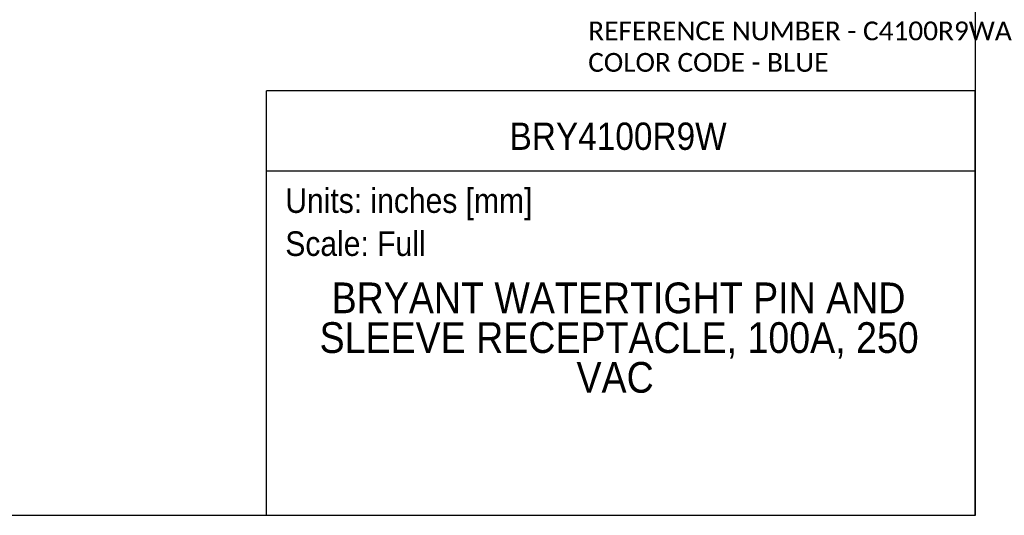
# Model space of a CAD drawing. Header units: inches. Extents: x 0 to 33.5, y 0 to 25.5.
# Tile 2 of 6: x 15.5 to 33.5, y 0 to 9.1. Entities that reach past the tile are written whole.
import ezdxf
from ezdxf.enums import TextEntityAlignment as Align

# ---------------------------------------------------------------- set-up
doc = ezdxf.new("R2010")
doc.units = ezdxf.units.IN
doc.header["$LTSCALE"] = 3
doc.header["$MEASUREMENT"] = 0
doc.linetypes.add('SLD-Solid', pattern=[0])
doc.layers.add('SLD-DEFPOINTS', color=7, linetype='Continuous')
doc.layers.add('TEXT', color=140, linetype='SLD-Solid', lineweight=25)
doc.styles.add('SLDTEXTSTYLE0', font='GOTHIC.TTF', dxfattribs={"width": 0.913})
doc.styles.add('SLDTEXTSTYLE1', font='CALIBRI.TTF')

# ---------------------------------------------------------------- blocks, each defined once
blk = doc.blocks.new('SW_NOTE_0')
at = {"layer": 'TEXT', "color": 0, "insert": (0, 0.575), "char_height": 0.45, "attachment_point": 1, "style": 'SLDTEXTSTYLE0'}
blk.add_mtext('Scale: Full', dxfattribs=at)
blk = doc.blocks.new('SW_NOTE_0_1')
at = {"layer": 'TEXT', "color": 0, "insert": (0, 0.575), "char_height": 0.45, "attachment_point": 1, "style": 'SLDTEXTSTYLE0'}
blk.add_mtext('Units: inches [mm]', dxfattribs=at)
blk = doc.blocks.new('Block1')
at = {"layer": 'TEXT'}
for p, q in [((33, 7.767), (20.037, 7.767)), ((20.037, 0), (20.037, 7.767)), ((33, 0), (33, 7.767)), ((20.037, 6.307), (33, 6.307)), ((33, 0), (20.037, 0))]:
    blk.add_line(p, q, dxfattribs=at)
for name, p in [('SW_NOTE_0_1', (20.384, 5.41)), ('SW_NOTE_0', (20.384, 4.622))]:
    blk.add_blockref(name, p, dxfattribs=at)
at = {"layer": 'TEXT', "color": 140, "style": 'SLDTEXTSTYLE0', "width": 0.913}
for tag, height, p in [('AUTOATTR0', 0.5, (24.484, 6.538)), ('AUTOATTR1_0', 0.562, (21.231, 3.53)), ('AUTOATTR1_1', 0.562, (21.01, 2.803)), ('AUTOATTR1_2', 0.562, (25.708, 2.075))]:
    blk.add_attdef(tag, text='', height=height, dxfattribs=at).set_placement(p, align=Align.BOTTOM_LEFT)
blk = doc.blocks.new('Block2')
at = {"color": 7, "linetype": 'SLD-Solid', "lineweight": 18}
for q in [(33, 25.5), (0, 0)]:
    blk.add_line((33, 0), q, dxfattribs=at)
blk = doc.blocks.new('SW_NOTE_0_3')
at = {"layer": 'TEXT', "color": 0, "char_height": 0.34375, "attachment_point": 1, "style": 'SLDTEXTSTYLE1'}
for s, insert in [('REFERENCE NUMBER - C4100R9WA ', (0, 0.458)), ('COLOR CODE - BLUE', (0, -0.118))]:
    blk.add_mtext(s, dxfattribs=dict(at, insert=insert))

msp = doc.modelspace()

# ---------------------------------------------------------------- linework, layer by layer
at = {"color": 7, "linetype": 'SLD-Solid'}
for p, q in [((33, 25.5), (33, 0)), ((33, 0), (0, 0))]:
    msp.add_line(p, q, dxfattribs=at)

# ---------------------------------------------------------------- block references
at = {"layer": 'SLD-DEFPOINTS'}
msp.add_blockref('Block2', (0, 0), dxfattribs=at)
ref = msp.add_blockref('Block1', (0, 0), dxfattribs=at)
ref.add_attrib('AUTOATTR0', 'BRY4100R9W', dxfattribs={"layer": 'TEXT', "height": 0.5, "style": 'SLDTEXTSTYLE0', "width": 0.913}).set_placement((24.484, 6.538), align=Align.BOTTOM_LEFT)
ref.add_attrib('AUTOATTR1_0', 'BRYANT WATERTIGHT PIN AND ', dxfattribs={"layer": 'TEXT', "height": 0.5625, "style": 'SLDTEXTSTYLE0', "width": 0.913}).set_placement((21.231, 3.53), align=Align.BOTTOM_LEFT)
ref.add_attrib('AUTOATTR1_1', 'SLEEVE RECEPTACLE, 100A, 250 ', dxfattribs={"layer": 'TEXT', "height": 0.5625, "style": 'SLDTEXTSTYLE0', "width": 0.913}).set_placement((21.01, 2.803), align=Align.BOTTOM_LEFT)
ref.add_attrib('AUTOATTR1_2', 'VAC', dxfattribs={"layer": 'TEXT', "height": 0.5625, "style": 'SLDTEXTSTYLE0', "width": 0.913}).set_placement((25.708, 2.075), align=Align.BOTTOM_LEFT)
at = {"layer": 'TEXT'}
msp.add_blockref('SW_NOTE_0_3', (25.922, 8.579), dxfattribs=at)

doc.saveas('drawing.dxf')
